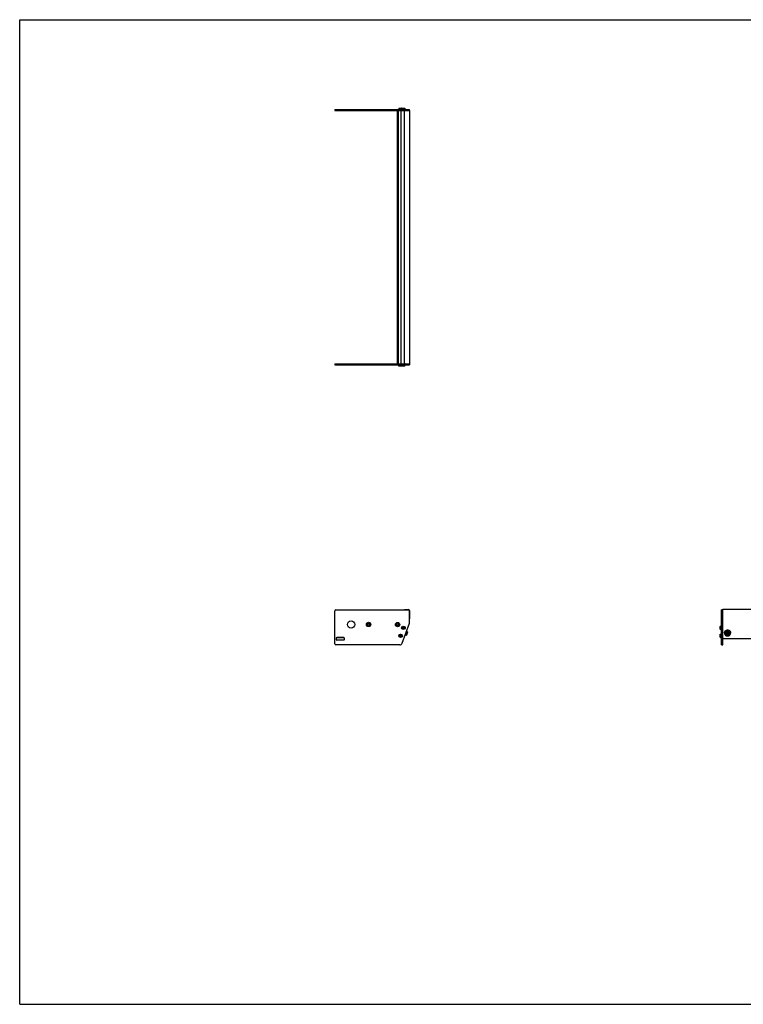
# Model space of a CAD drawing. Header units: inches. Extents: x 0 to 132, y 0 to 102.
# Tile 1 of 2: x 0 to 75, y 0 to 102. Entities that reach past the tile are written whole.
import ezdxf

# ---------------------------------------------------------------- set-up
doc = ezdxf.new("R2010")
doc.units = ezdxf.units.IN
doc.header["$LTSCALE"] = 7.26
doc.header["$MEASUREMENT"] = 0
doc.layers.get('0').update_dxf_attribs({"linetype": 'CONTINUOUS'})
for name, color, linetype in [('351200_DEFAULT_AS_MACHINED__BL0', 7, 'CONTINUOUS'), ('351201_BL1', 7, 'CONTINUOUS'), ('351202_WW_351202_26_BL5', 7, 'CONTINUOUS'), ('351203_WW_351203_26_BL8', 7, 'CONTINUOUS'), ('605279P_BL9', 7, 'CONTINUOUS'), ('9505XXM_950512M_BL2', 7, 'CONTINUOUS'), ('9505XXM_950512M_BL3', 7, 'CONTINUOUS'), ('9505XXM_950512M_BL6', 7, 'CONTINUOUS'), ('9505XXM_950512M_BL7', 7, 'CONTINUOUS'), ('9506XXM_950612M_BL4', 7, 'CONTINUOUS')]:
    doc.layers.add(name, color=color, linetype=linetype)

# ---------------------------------------------------------------- blocks, each defined once
blk = doc.blocks.new('351200_DEFAULT_AS_MACHINED__BL0', base_point=(52.7, 51.79))
at = {"layer": '351200_DEFAULT_AS_MACHINED__BL0', "color": 7, "linetype": 'CONTINUOUS'}
for p, q in [((32.62, 66.35), (39.9, 66.35)), ((32.62, 66.35), (32.62, 66.23)), ((40.34, 66.35), (40.34, 66.23)), ((32.62, 66.23), (40.34, 66.23)), ((32.71, 40.86), (40.25, 40.86)), ((72.65, 37.24), (72.65, 40.86)), ((72.77, 40.86), (72.65, 40.86)), ((32.62, 37.33), (32.62, 40.77)), ((40.34, 39.5), (40.34, 40.77)), ((72.77, 37.24), (72.77, 40.78)), ((39.58, 37.4), (40.34, 39.47)), ((39.82, 39.11), (39.84, 39.11)), ((39.82, 38.89), (39.84, 38.89)), ((32.75, 37.93), (32.75, 37.8)), ((33.56, 37.99), (32.81, 37.99)), ((33.62, 37.8), (33.62, 37.93)), ((39.53, 38.29), (39.54, 38.29)), ((39.53, 38.07), (39.54, 38.07)), ((39.35, 37.24), (32.71, 37.24)), ((32.81, 37.74), (33.56, 37.74)), ((72.65, 37.24), (72.77, 37.24))]:
    blk.add_line(p, q, dxfattribs=at)
for centre, radius in [((34.3, 39.35), 0.375), ((36.12, 39.35), 0.226), ((36.12, 39.35), 0.11), ((39.12, 39.34), 0.226), ((39.12, 39.34), 0.11)]:
    blk.add_circle(centre, radius, dxfattribs=at)
for centre, radius, start, end in [((32.71, 40.77), 0.09, 90, 180), ((40.25, 40.77), 0.09, 0, 90), ((39.84, 39), 0.11, 270, 90), ((40.25, 39.5), 0.09, 340, 360), ((32.81, 37.93), 0.06, 90, 180), ((32.81, 37.8), 0.06, 180, 270), ((33.56, 37.93), 0.06, 0, 90), ((33.56, 37.8), 0.06, 270, 360), ((39.54, 38.18), 0.11, 270, 90), ((32.71, 37.33), 0.09, 180, 270), ((39.35, 37.49), 0.25, 270, 340)]:
    blk.add_arc(centre, radius, start, end, dxfattribs=at)
blk = doc.blocks.new('351201_BL1', base_point=(65.87, 64.97))
at = {"layer": '351201_BL1', "color": 7, "linetype": 'CONTINUOUS'}
for p, q in [((32.62, 92.71), (32.62, 92.59)), ((32.62, 92.71), (40.34, 92.71)), ((32.62, 92.59), (39.9, 92.59)), ((40.34, 92.59), (40.34, 92.71)), ((99.13, 40.86), (99.01, 40.86)), ((99.13, 37.23), (99.13, 40.86)), ((99.01, 37.23), (99.01, 40.77)), ((33.56, 37.98), (32.81, 37.98)), ((39.35, 37.23), (32.71, 37.23)), ((99.13, 37.23), (99.01, 37.23))]:
    blk.add_line(p, q, dxfattribs=at)
for centre, start, end in [((36.12, 39.35), 0, 180), ((39.12, 39.35), 182.5339, 357.3372)]:
    blk.add_arc(centre, 0.11, start, end, dxfattribs=at)
blk = doc.blocks.new('9505XXM_950512M_BL2', base_point=(55.94, 52.12))
at = {"layer": '9505XXM_950512M_BL2', "color": 7, "linetype": 'CONTINUOUS'}
for p, q in [((39.23, 66.12), (39.23, 66.23)), ((39.53, 66.12), (39.23, 66.12)), ((39.25, 66.1), (39.23, 66.12)), ((39.55, 66.1), (39.25, 66.1)), ((39.55, 66.1), (39.55, 66.1)), ((39.33, 38.2), (39.38, 38.25)), ((39.35, 38.13), (39.33, 38.2)), ((39.42, 38.11), (39.35, 38.13)), ((39.38, 38.25), (39.45, 38.23)), ((39.47, 38.16), (39.42, 38.11)), ((39.45, 38.23), (39.47, 38.16)), ((72.51, 38.33), (72.53, 38.35)), ((72.51, 38.03), (72.51, 38.33)), ((72.51, 38.03), (72.53, 38.01)), ((72.53, 38.01), (72.53, 38.35)), ((72.53, 38.35), (72.65, 38.35)), ((72.53, 38.01), (72.65, 38.01))]:
    blk.add_line(p, q, dxfattribs=at)
for radius in [0.167, 0.148, 0.0682]:
    blk.add_circle((39.4, 38.18), radius, dxfattribs=at)
blk = doc.blocks.new('9505XXM_950512M_BL3', base_point=(56.09, 52.53))
at = {"layer": '9505XXM_950512M_BL3', "color": 7, "linetype": 'CONTINUOUS'}
for p, q in [((39.53, 66.12), (39.53, 66.23)), ((39.87, 66.12), (39.53, 66.12)), ((39.55, 66.1), (39.53, 66.12)), ((39.85, 66.1), (39.55, 66.1)), ((39.85, 66.1), (39.87, 66.12)), ((39.87, 66.12), (39.87, 66.23)), ((39.63, 39.01), (39.67, 39.06)), ((39.66, 38.95), (39.63, 39.01)), ((39.73, 38.94), (39.66, 38.95)), ((39.67, 39.06), (39.74, 39.06)), ((39.77, 39), (39.73, 38.94)), ((39.74, 39.06), (39.77, 39)), ((72.51, 39.15), (72.53, 39.17)), ((72.51, 38.86), (72.51, 39.15)), ((72.51, 38.86), (72.53, 38.84)), ((72.53, 38.84), (72.53, 39.17)), ((72.53, 39.17), (72.65, 39.17)), ((72.53, 38.84), (72.65, 38.84))]:
    blk.add_line(p, q, dxfattribs=at)
for radius in [0.167, 0.148, 0.0682]:
    blk.add_circle((39.7, 39), radius, dxfattribs=at)
blk = doc.blocks.new('9506XXM_950612M_BL4', base_point=(56.68, 38.43))
at = {"layer": '9506XXM_950612M_BL4', "color": 7, "linetype": 'CONTINUOUS'}
for p, q in [((40, 38.22), (39.89, 38.26)), ((40.14, 38.59), (40, 38.22)), ((40.03, 38.23), (40, 38.22)), ((40.14, 38.59), (40.03, 38.63)), ((40.15, 38.56), (40.03, 38.23)), ((40.15, 38.56), (40.14, 38.59)), ((73.07, 38.4), (73.07, 38.45)), ((73.18, 38.37), (73.2, 38.45)), ((73.25, 38.31), (73.18, 38.37)), ((73.19, 38.4), (73.25, 38.35)), ((73.2, 38.45), (73.29, 38.48)), ((73.25, 38.35), (73.34, 38.38)), ((73.25, 38.31), (73.25, 38.35)), ((73.34, 38.34), (73.25, 38.31)), ((73.29, 38.48), (73.36, 38.42)), ((73.35, 38.43), (73.34, 38.38)), ((73.36, 38.42), (73.34, 38.34)), ((73.34, 38.34), (73.34, 38.38)), ((73.47, 38.4), (73.47, 38.45))]:
    blk.add_line(p, q, dxfattribs=at)
for centre, radius, start, end in [((73.25, 38.45), 0.174, 166.8001, 179.9887), ((73.25, 38.4), 0.174, 166.8, 179.9898), ((73.26, 38.44), 0.194, 123.0296, 135.7506), ((73.28, 38.44), 0.194, 45.1791, 57.8653), ((73.29, 38.4), 0.174, 346.8, 359.9898)]:
    blk.add_arc(centre, radius, start, end, dxfattribs=at)
for points, knots in [([(73.07, 38.4), (73.07, 38.4), (73.07, 38.38), (73.08, 38.37), (73.08, 38.35), (73.09, 38.34), (73.09, 38.32), (73.1, 38.3), (73.11, 38.29), (73.12, 38.28), (73.14, 38.27), (73.15, 38.25), (73.16, 38.25), (73.19, 38.23), (73.21, 38.22), (73.25, 38.22), (73.29, 38.22), (73.32, 38.22), (73.35, 38.23), (73.38, 38.25), (73.4, 38.26), (73.41, 38.27), (73.42, 38.29), (73.43, 38.3), (73.44, 38.31), (73.45, 38.33), (73.46, 38.35), (73.46, 38.36), (73.46, 38.36)], [0, 0, 0, 0, 0.030216, 0.060467, 0.090784, 0.121196, 0.151728, 0.182403, 0.213238, 0.244244, 0.275426, 0.306784, 0.338312, 0.369998, 0.433711, 0.497802, 0.562041, 0.626177, 0.689977, 0.753243, 0.784666, 0.815914, 0.846985, 0.877883, 0.908614, 0.939196, 0.969658, 1, 1, 1, 1]), ([(73.47, 38.4), (73.47, 38.41), (73.47, 38.42), (73.46, 38.44), (73.46, 38.45), (73.45, 38.47), (73.45, 38.48), (73.44, 38.5), (73.43, 38.51), (73.42, 38.53), (73.4, 38.54), (73.39, 38.55), (73.38, 38.56), (73.36, 38.57), (73.33, 38.58), (73.29, 38.59), (73.26, 38.59), (73.22, 38.58), (73.19, 38.57), (73.16, 38.56), (73.14, 38.54), (73.13, 38.53), (73.12, 38.52), (73.11, 38.5), (73.1, 38.49), (73.09, 38.47), (73.08, 38.46), (73.08, 38.45), (73.08, 38.44)], [0, 0, 0, 0, 0.030216, 0.060467, 0.090784, 0.121196, 0.151728, 0.182403, 0.213238, 0.244244, 0.275426, 0.306784, 0.338312, 0.369998, 0.433711, 0.497802, 0.562041, 0.626177, 0.689977, 0.753243, 0.784666, 0.815914, 0.846985, 0.877883, 0.908614, 0.939196, 0.969658, 1, 1, 1, 1]), ([(73.08, 38.49), (73.08, 38.5), (73.08, 38.51), (73.1, 38.53), (73.11, 38.55), (73.12, 38.57), (73.13, 38.57)], [0, 0, 0, 0, 0.247626, 0.496632, 0.747333, 1, 1, 1, 1]), ([(73.1, 38.43), (73.1, 38.43), (73.09, 38.41), (73.09, 38.4), (73.09, 38.38), (73.1, 38.37), (73.1, 38.35), (73.11, 38.33), (73.11, 38.32), (73.12, 38.3), (73.13, 38.29), (73.14, 38.28), (73.16, 38.27), (73.17, 38.26), (73.18, 38.25), (73.2, 38.24), (73.23, 38.23), (73.27, 38.23), (73.3, 38.23), (73.34, 38.24), (73.36, 38.25), (73.38, 38.26), (73.39, 38.27), (73.41, 38.29), (73.42, 38.3), (73.43, 38.31), (73.43, 38.33), (73.44, 38.34), (73.44, 38.35), (73.44, 38.36)], [0, 0, 0, 0, 0.030331, 0.06063, 0.090912, 0.121225, 0.151607, 0.18209, 0.212705, 0.243478, 0.274425, 0.305559, 0.336884, 0.368395, 0.400083, 0.431931, 0.495941, 0.560261, 0.62461, 0.688705, 0.752299, 0.783886, 0.815288, 0.8465, 0.877524, 0.908366, 0.939043, 0.969586, 1, 1, 1, 1]), ([(73.44, 38.36), (73.44, 38.36), (73.45, 38.38), (73.45, 38.39), (73.45, 38.41), (73.45, 38.42), (73.44, 38.44), (73.44, 38.46), (73.43, 38.47), (73.42, 38.48), (73.41, 38.5), (73.4, 38.51), (73.39, 38.52), (73.37, 38.53), (73.36, 38.54), (73.34, 38.55), (73.31, 38.56), (73.27, 38.56), (73.24, 38.56), (73.21, 38.55), (73.18, 38.54), (73.16, 38.53), (73.15, 38.52), (73.14, 38.5), (73.12, 38.49), (73.12, 38.48), (73.11, 38.46), (73.1, 38.45), (73.1, 38.44), (73.1, 38.43)], [0, 0, 0, 0, 0.030331, 0.06063, 0.090912, 0.121225, 0.151607, 0.18209, 0.212705, 0.243478, 0.274425, 0.305559, 0.336884, 0.368395, 0.400083, 0.431931, 0.495941, 0.560261, 0.62461, 0.688705, 0.752299, 0.783886, 0.815288, 0.8465, 0.877524, 0.908366, 0.939043, 0.969586, 1, 1, 1, 1]), ([(73.16, 38.6), (73.17, 38.61), (73.18, 38.61), (73.2, 38.62), (73.22, 38.63), (73.24, 38.63), (73.27, 38.63), (73.3, 38.63), (73.32, 38.63), (73.34, 38.62), (73.36, 38.61), (73.37, 38.61), (73.38, 38.6)], [0, 0, 0, 0, 0.123888, 0.186215, 0.248733, 0.374133, 0.499874, 0.625632, 0.751083, 0.813638, 0.876009, 1, 1, 1, 1]), ([(73.41, 38.58), (73.42, 38.57), (73.43, 38.56), (73.44, 38.55), (73.45, 38.53), (73.45, 38.52), (73.46, 38.5), (73.46, 38.48), (73.47, 38.47), (73.47, 38.45), (73.47, 38.45)], [0, 0, 0, 0, 0.127051, 0.253371, 0.379002, 0.504015, 0.628501, 0.752576, 0.876365, 1, 1, 1, 1])]:
    blk.add_open_spline(points, degree=3, knots=knots, dxfattribs=at)
blk = doc.blocks.new('351202_WW_351202_26_BL5', base_point=(69.42, 65.25))
at = {"layer": '351202_WW_351202_26_BL5', "color": 7, "linetype": 'CONTINUOUS'}
for p, q in [((39.84, 66.42), (39.84, 92.53)), ((39.9, 92.59), (40.34, 92.59)), ((40.34, 92.59), (40.34, 66.35)), ((39.9, 66.35), (40.34, 66.35)), ((39.84, 40.9), (40.25, 40.9)), ((39.84, 40.9), (39.84, 40.86)), ((40.34, 40.8), (40.34, 39.92)), ((72.77, 39.88), (72.77, 40.9)), ((99.01, 40.9), (72.77, 40.9)), ((99.01, 40.9), (99.01, 39.88)), ((72.83, 37.9), (98.94, 37.9))]:
    blk.add_line(p, q, dxfattribs=at)
for centre, radius, start, end in [((39.9, 92.53), 0.0625, 90, 180), ((39.9, 66.42), 0.0625, 180, 270), ((40.25, 40.8), 0.096, 0, 90)]:
    blk.add_arc(centre, radius, start, end, dxfattribs=at)
for points, knots in [([(72.77, 37.95), (72.77, 37.94), (72.78, 37.93), (72.78, 37.92), (72.79, 37.92)], [0, 0, 0, 0, 0.496648, 1, 1, 1, 1]), ([(72.79, 37.92), (72.79, 37.91), (72.81, 37.91), (72.82, 37.9), (72.83, 37.9)], [0, 0, 0, 0, 0.495915, 1, 1, 1, 1]), ([(98.94, 37.9), (98.95, 37.9), (98.97, 37.91), (98.98, 37.91), (98.99, 37.92)], [0, 0, 0, 0, 0.504085, 1, 1, 1, 1]), ([(98.99, 37.92), (98.99, 37.92), (99, 37.93), (99, 37.94), (99.01, 37.95)], [0, 0, 0, 0, 0.503352, 1, 1, 1, 1])]:
    blk.add_open_spline(points, degree=3, knots=knots, dxfattribs=at)
blk = doc.blocks.new('9505XXM_950512M_BL6', base_point=(69.25, 65.43))
at = {"layer": '9505XXM_950512M_BL6', "color": 7, "linetype": 'CONTINUOUS'}
for p, q in [((39.25, 92.85), (39.23, 92.83)), ((39.23, 92.83), (39.23, 92.71)), ((39.23, 92.83), (39.53, 92.83)), ((39.25, 92.85), (39.55, 92.85)), ((39.55, 92.85), (39.55, 92.85)), ((99.24, 38.35), (99.13, 38.35)), ((99.24, 38.01), (99.13, 38.01)), ((99.26, 38.33), (99.24, 38.35)), ((99.24, 38.35), (99.24, 38.01)), ((99.26, 38.03), (99.24, 38.01)), ((99.26, 38.33), (99.26, 38.03))]:
    blk.add_line(p, q, dxfattribs=at)
blk = doc.blocks.new('9505XXM_950512M_BL7', base_point=(69.4, 65.84))
at = {"layer": '9505XXM_950512M_BL7', "color": 7, "linetype": 'CONTINUOUS'}
for p, q in [((39.55, 92.85), (39.53, 92.83)), ((39.53, 92.83), (39.53, 92.71)), ((39.53, 92.83), (39.87, 92.83)), ((39.55, 92.85), (39.85, 92.85)), ((39.85, 92.85), (39.87, 92.83)), ((39.87, 92.83), (39.87, 92.71)), ((99.24, 39.17), (99.13, 39.17)), ((99.24, 38.84), (99.13, 38.84)), ((99.26, 39.15), (99.24, 39.17)), ((99.24, 39.17), (99.24, 38.84)), ((99.26, 38.86), (99.24, 38.84)), ((99.26, 39.15), (99.26, 38.86))]:
    blk.add_line(p, q, dxfattribs=at)
blk = doc.blocks.new('351203_WW_351203_26_BL8', base_point=(69.06, 65.24))
at = {"layer": '351203_WW_351203_26_BL8', "color": 7, "linetype": 'CONTINUOUS'}
for p, q in [((39.11, 66.35), (39.11, 92.59)), ((39.21, 66.35), (39.21, 92.59)), ((39.49, 66.35), (39.49, 92.59)), ((72.77, 37.9), (99.01, 37.9))]:
    blk.add_line(p, q, dxfattribs=at)
blk = doc.blocks.new('605279P_BL9', base_point=(73.27, 38.47))
at = {"layer": '605279P_BL9', "color": 7, "linetype": 'CONTINUOUS'}
for p, q in [((72.96, 38.49), (72.96, 38.45)), ((73.58, 38.49), (73.58, 38.45))]:
    blk.add_line(p, q, dxfattribs=at)
for start, end in [(90.0009, 93.6895), (86.3043, 89.9979)]:
    blk.add_arc((73.27, 38.41), 0.33, start, end, dxfattribs=at)
for points, knots in [([(73, 38.63), (73.01, 38.64), (73.02, 38.66), (73.04, 38.68), (73.05, 38.7), (73.08, 38.72), (73.11, 38.74), (73.15, 38.76), (73.19, 38.77), (73.23, 38.78), (73.26, 38.78), (73.27, 38.78)], [0, 0, 0, 0, 0.121911, 0.183264, 0.24487, 0.368773, 0.493649, 0.619394, 0.745845, 0.872795, 1, 1, 1, 1]), ([(73.27, 38.78), (73.28, 38.78), (73.31, 38.78), (73.35, 38.77), (73.39, 38.76), (73.43, 38.74), (73.46, 38.72), (73.49, 38.7), (73.51, 38.68), (73.52, 38.66), (73.53, 38.64), (73.54, 38.63)], [0, 0, 0, 0, 0.127205, 0.254155, 0.380605, 0.50635, 0.631226, 0.755129, 0.816735, 0.878089, 1, 1, 1, 1]), ([(73.25, 38.74), (73.24, 38.74), (73.22, 38.74), (73.19, 38.73), (73.16, 38.72), (73.14, 38.71), (73.11, 38.7), (73.09, 38.68), (73.06, 38.67), (73.04, 38.65), (73.02, 38.63), (73.01, 38.6), (72.99, 38.58), (72.98, 38.56), (72.97, 38.53), (72.97, 38.5), (72.96, 38.48), (72.96, 38.46), (72.96, 38.45)], [0, 0, 0, 0, 0.064481, 0.128834, 0.193013, 0.256964, 0.320637, 0.383993, 0.447006, 0.509657, 0.571944, 0.633876, 0.695474, 0.756772, 0.817815, 0.878659, 0.939365, 1, 1, 1, 1]), ([(72.96, 38.49), (72.96, 38.5), (72.96, 38.53), (72.97, 38.56), (72.98, 38.6), (72.99, 38.62), (73, 38.63)], [0, 0, 0, 0, 0.248724, 0.497981, 0.748265, 1, 1, 1, 1]), ([(72.96, 38.45), (72.96, 38.44), (72.96, 38.42), (72.97, 38.39), (72.97, 38.36), (72.98, 38.34), (73, 38.31), (73.01, 38.29), (73.03, 38.26), (73.05, 38.24), (73.07, 38.22), (73.1, 38.21), (73.12, 38.19), (73.15, 38.18), (73.18, 38.17), (73.21, 38.16), (73.24, 38.16), (73.26, 38.16), (73.27, 38.16)], [0, 0, 0, 0, 0.060552, 0.12118, 0.181959, 0.242954, 0.304225, 0.365818, 0.427766, 0.490091, 0.552796, 0.615872, 0.679296, 0.743031, 0.80703, 0.871231, 0.935588, 1, 1, 1, 1]), ([(73.27, 38.16), (73.28, 38.16), (73.3, 38.16), (73.33, 38.16), (73.36, 38.17), (73.39, 38.18), (73.42, 38.19), (73.44, 38.21), (73.47, 38.22), (73.49, 38.24), (73.51, 38.26), (73.53, 38.29), (73.54, 38.31), (73.56, 38.34), (73.57, 38.36), (73.57, 38.39), (73.58, 38.42), (73.58, 38.44), (73.58, 38.45)], [0, 0, 0, 0, 0.064412, 0.128768, 0.192969, 0.256968, 0.320703, 0.384127, 0.447203, 0.509908, 0.572233, 0.634182, 0.695774, 0.757045, 0.818041, 0.87882, 0.939448, 1, 1, 1, 1]), ([(73.58, 38.45), (73.58, 38.46), (73.58, 38.48), (73.58, 38.5), (73.57, 38.53), (73.56, 38.56), (73.55, 38.58), (73.53, 38.6), (73.52, 38.63), (73.5, 38.65), (73.48, 38.67), (73.45, 38.68), (73.43, 38.7), (73.4, 38.71), (73.38, 38.72), (73.35, 38.73), (73.32, 38.74), (73.3, 38.74), (73.29, 38.74)], [0, 0, 0, 0, 0.060636, 0.121341, 0.182185, 0.243228, 0.304527, 0.366124, 0.428056, 0.490342, 0.552994, 0.616006, 0.679363, 0.743035, 0.806986, 0.871165, 0.935518, 1, 1, 1, 1]), ([(73.54, 38.63), (73.55, 38.62), (73.56, 38.6), (73.57, 38.56), (73.58, 38.53), (73.58, 38.5), (73.58, 38.49)], [0, 0, 0, 0, 0.251735, 0.50202, 0.751276, 1, 1, 1, 1])]:
    blk.add_open_spline(points, degree=3, knots=knots, dxfattribs=at)

msp = doc.modelspace()

# ---------------------------------------------------------------- linework, layer by layer
at = {"color": 7, "linetype": 'CONTINUOUS'}
for p, q in [((0, 0), (0, 102)), ((0, 102), (132, 102)), ((0, 0), (132, 0))]:
    msp.add_line(p, q, dxfattribs=at)

# ---------------------------------------------------------------- block references
at = {"layer": '351200_DEFAULT_AS_MACHINED__BL0'}
msp.add_blockref('351200_DEFAULT_AS_MACHINED__BL0', (52.7, 51.79), dxfattribs=at)
at = {"layer": '351201_BL1'}
msp.add_blockref('351201_BL1', (65.87, 64.97), dxfattribs=at)
at = {"layer": '351202_WW_351202_26_BL5'}
msp.add_blockref('351202_WW_351202_26_BL5', (69.42, 65.25), dxfattribs=at)
at = {"layer": '351203_WW_351203_26_BL8'}
msp.add_blockref('351203_WW_351203_26_BL8', (69.06, 65.24), dxfattribs=at)
at = {"layer": '605279P_BL9'}
msp.add_blockref('605279P_BL9', (73.27, 38.47), dxfattribs=at)
at = {"layer": '9505XXM_950512M_BL2'}
msp.add_blockref('9505XXM_950512M_BL2', (55.94, 52.12), dxfattribs=at)
at = {"layer": '9505XXM_950512M_BL3'}
msp.add_blockref('9505XXM_950512M_BL3', (56.09, 52.53), dxfattribs=at)
at = {"layer": '9505XXM_950512M_BL6'}
msp.add_blockref('9505XXM_950512M_BL6', (69.25, 65.43), dxfattribs=at)
at = {"layer": '9505XXM_950512M_BL7'}
msp.add_blockref('9505XXM_950512M_BL7', (69.4, 65.84), dxfattribs=at)
at = {"layer": '9506XXM_950612M_BL4'}
msp.add_blockref('9506XXM_950612M_BL4', (56.68, 38.43), dxfattribs=at)

doc.saveas('drawing.dxf')
